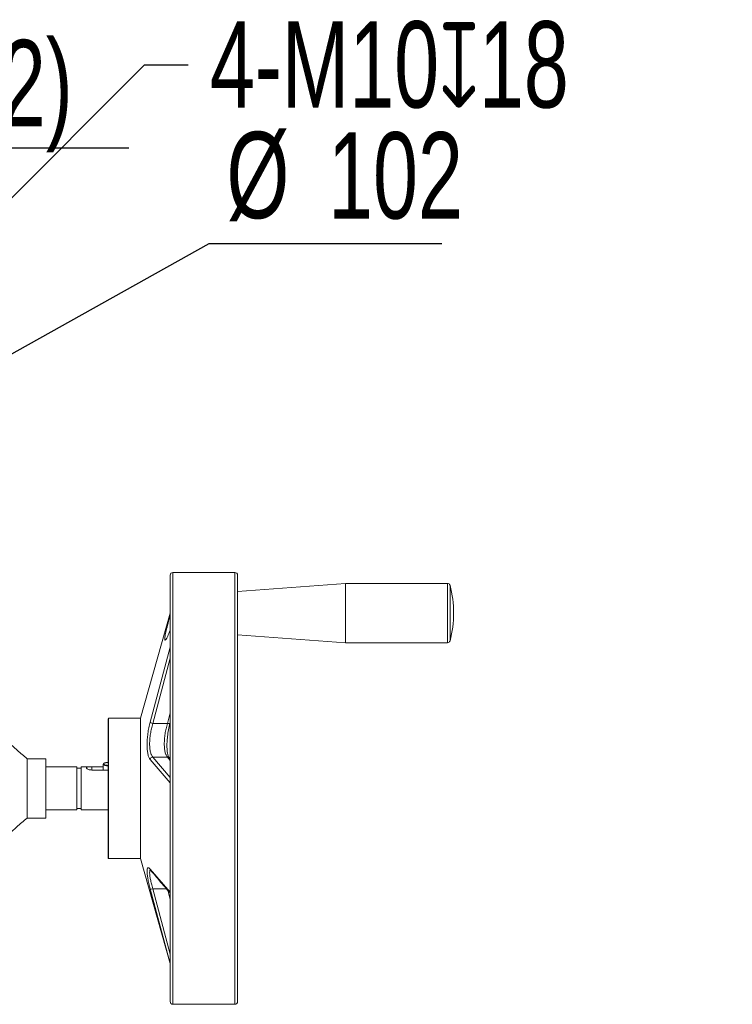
# Model space of a CAD drawing. Header units: millimetres. Extents: x 35 to 405, y 37 to 275.
# Tile 9 of 27: x 151 to 217, y 41 to 132. Entities that reach past the tile are written whole.
import ezdxf

# ---------------------------------------------------------------- set-up
doc = ezdxf.new("R2010")
doc.units = ezdxf.units.MM
doc.header["$PDSIZE"] = -1
doc.layers.add('10', color=7, linetype='Continuous')
doc.styles.add('SLDTEXTSTYLE0', font='TXT', dxfattribs={"width": 0.7})
doc.dimstyles.new('SLDDIMSTYLE1', dxfattribs={"dimtxt": 8, "dimasz": 4.08, "dimexe": 0, "dimexo": 0.0625, "dimgap": 2, "dimtad": 0, "dimtih": 1, "dimtoh": 1, "dimlfac": 4, "dimrnd": 1e-09, "dimzin": 12, "dimdsep": 46, "dimtxsty": 'SLDTEXTSTYLE0', "dimsah": 1, "dimcen": 0, "dimadec": 0, "dimazin": 3, "dimtfac": 1, "dimtmove": 0, "dimatfit": 3, "dimfxl": 1, "dimfrac": 2, "dimtolj": 1, "dimtzin": 12, "dimarcsym": 0})
doc.dimstyles.new('SLDDIMSTYLE2', dxfattribs={"dimtxt": 8, "dimasz": 4.08, "dimexe": 0, "dimexo": 0.0625, "dimgap": 2, "dimtad": 0, "dimtih": 1, "dimtoh": 1, "dimlfac": 4, "dimrnd": 1e-09, "dimzin": 12, "dimdsep": 46, "dimtxsty": 'SLDTEXTSTYLE0', "dimsah": 1, "dimcen": 0, "dimadec": 0, "dimazin": 3, "dimtfac": 1, "dimtmove": 0, "dimatfit": 3, "dimfxl": 1, "dimfrac": 2, "dimtolj": 1, "dimtzin": 12, "dimarcsym": 0})
doc.dimstyles.new('SLDDIMSTYLE3', dxfattribs={"dimtxt": 8, "dimasz": 4.08, "dimexe": 0, "dimexo": 0.0625, "dimgap": 2, "dimtad": 2, "dimlfac": 4, "dimrnd": 1e-09, "dimzin": 12, "dimdsep": 46, "dimtxsty": 'SLDTEXTSTYLE0', "dimsah": 1, "dimcen": 0.09, "dimadec": 0, "dimazin": 3, "dimtfac": 1, "dimtmove": 0, "dimatfit": 0, "dimfxl": 1, "dimfrac": 2, "dimtolj": 1, "dimtzin": 12, "dimarcsym": 0})

# ---------------------------------------------------------------- blocks, each defined once
blk = doc.blocks.new('_D_4')
at = {"layer": '10', "transparency": 16777216}
for p, q in [((128.565, 89.123), (168.433, 111.376)), ((168.433, 111.376), (189.959, 111.376)), ((106.299, 76.694), (128.565, 89.123)), ((106.299, 76.694), (100.754, 73.599))]:
    blk.add_line(p, q, dxfattribs=at)
for points in [[(128.565, 89.123), (132.376, 90.668), (131.88, 91.555)], [(106.299, 76.694), (102.489, 75.149), (102.984, 74.262)]]:
    blk.add_solid(points, dxfattribs=at)
at = {"layer": '10', "transparency": 16777216, "char_height": 8, "attachment_point": 1, "style": 'SLDTEXTSTYLE0'}
for s, insert in [('%%c', (170.021, 121.722)), ('102', (179.426, 121.689))]:
    blk.add_mtext(s, dxfattribs=dict(at, insert=insert))
blk = doc.blocks.new('_D_6')
at = {"layer": '10', "color": 0, "lineweight": -2, "transparency": 16777216}
for p, q in [((162.409, 127.886), (128.582, 94.058)), ((166.489, 127.886), (162.409, 127.886))]:
    blk.add_line(p, q, dxfattribs=at)
at = {"layer": '10', "color": 0, "transparency": 16777216}
blk.add_solid([(128.101, 94.539), (129.062, 93.577), (125.697, 91.173)], dxfattribs=at)
at = {"layer": 'Defpoints', "color": 0, "transparency": 16777216}
for p in [(127.199, 92.675), (125.697, 91.173)]:
    blk.add_point(p, dxfattribs=at)
at = {"layer": '10', "color": 0, "transparency": 16777216, "insert": (168.489, 131.97), "char_height": 8, "attachment_point": 1, "style": 'SLDTEXTSTYLE0'}
blk.add_mtext('\\A1;4-M10{\\fGDT|b0|i0|c0|p2;x}18', dxfattribs=at)
blk = doc.blocks.new('_D_7')
at = {"layer": '10', "color": 0, "lineweight": -2, "transparency": 16777216}
for p, q in [((109.977, 120.231), (105.897, 120.231)), ((114.057, 86.348), (114.057, 120.231)), ((114.057, 120.231), (120.807, 120.231)), ((120.807, 86.348), (120.807, 120.231)), ((124.887, 120.231), (160.967, 120.231))]:
    blk.add_line(p, q, dxfattribs=at)
at = {"layer": '10', "color": 0, "transparency": 16777216}
for points in [[(109.977, 120.911), (109.977, 119.551), (114.057, 120.231)], [(124.887, 120.911), (124.887, 119.551), (120.807, 120.231)]]:
    blk.add_solid(points, dxfattribs=at)
at = {"layer": 'Defpoints', "color": 0, "transparency": 16777216}
for p in [(114.057, 120.231), (114.057, 86.285), (120.807, 86.285)]:
    blk.add_point(p, dxfattribs=at)
at = {"layer": '10', "color": 0, "transparency": 16777216, "insert": (144.967, 130.231), "char_height": 8, "attachment_point": 2, "style": 'SLDTEXTSTYLE0'}
blk.add_mtext('\\A1;27(22)', dxfattribs=at)

msp = doc.modelspace()

# ---------------------------------------------------------------- linework, layer by layer
at = {"color": 7, "linetype": 'Continuous', "lineweight": 18}
for p, q in [((164.8073, 80.6585), (164.8073, 79.7698)), ((170.8073, 80.9085), (165.0573, 80.9085)), ((171.0573, 79.7698), (171.0573, 80.6585)), ((164.8073, 79.7698), (164.8073, 41.1585)), ((181.0573, 79.8935), (171.0573, 79.1435)), ((171.0573, 41.1585), (171.0573, 79.7698)), ((190.4813, 79.8935), (181.0573, 79.8935)), ((181.0573, 74.3935), (181.0573, 79.8935)), ((164.8026, 77.1419), (162.0573, 67.4085)), ((164.8026, 73.9916), (164.8026, 75.5644)), ((171.0573, 75.1435), (181.0573, 74.3935)), ((162.9518, 67.0509), (164.8026, 73.9916)), ((181.0573, 74.3935), (190.4813, 74.3935)), ((159.1073, 67.4085), (159.0573, 67.3585)), ((159.0573, 67.3585), (159.0573, 67.0683)), ((159.0573, 67.0683), (159.0573, 54.4585)), ((162.0573, 67.4085), (159.1073, 67.4085)), ((159.1073, 67.4085), (159.1073, 58.9806)), ((162.0573, 67.4085), (162.0573, 54.4085)), ((164.5479, 66.9336), (163.1924, 66.9336)), ((153.3073, 63.6585), (151.5573, 63.6585)), ((151.5573, 58.1585), (151.5573, 63.6585)), ((153.3073, 58.1585), (153.3073, 63.6585)), ((158.6004, 63.1385), (158.6004, 62.6096)), ((164.8026, 61.4159), (162.9518, 63.5846)), ((164.5479, 63.8046), (163.1924, 63.8046)), ((164.8073, 63.6452), (164.7439, 63.721)), ((156.1823, 62.9085), (153.3073, 62.9085)), ((156.1823, 62.8185), (156.1823, 62.9085)), ((156.1823, 58.9085), (156.1823, 62.8185)), ((156.5573, 62.7835), (156.1823, 62.7835)), ((158.6004, 62.9085), (156.5573, 62.9085)), ((156.5573, 62.9085), (156.5573, 62.8185)), ((156.5573, 62.8185), (156.5573, 58.9085)), ((157.5573, 62.9062), (158.6004, 62.9062)), ((159.0573, 62.6096), (157.5573, 62.6096)), ((164.8026, 51.2983), (164.8026, 61.4159)), ((153.3073, 58.9085), (156.1823, 58.9085)), ((156.1823, 59.0335), (156.5573, 59.0335)), ((156.5573, 58.9085), (159.0573, 58.9085)), ((159.1073, 58.9806), (159.1073, 54.4085)), ((151.5573, 58.1585), (153.3073, 58.1585)), ((159.0573, 54.4585), (159.1073, 54.4085)), ((159.1073, 54.4085), (162.0573, 54.4085)), ((162.0573, 54.4085), (164.8026, 44.6752)), ((162.9518, 53.4382), (164.8026, 51.2983)), ((164.8026, 44.6831), (162.9518, 51.6148)), ((165.0573, 40.9085), (170.8073, 40.9085))]:
    msp.add_line(p, q, dxfattribs=at)
at = {"color": 8, "linetype": 'Continuous', "lineweight": 18}
for p, q in [((165.0573, 40.9085), (165.0573, 80.9085)), ((170.8073, 54.9763), (170.8073, 80.9085)), ((190.4813, 76.3278), (190.4813, 79.8935)), ((190.723, 76.383), (190.723, 79.7076)), ((164.8026, 76.9403), (164.8026, 77.1419)), ((190.4813, 74.3935), (190.4813, 76.3278)), ((190.723, 74.5794), (190.723, 76.383)), ((163.1924, 66.9336), (164.8073, 72.9863)), ((164.8073, 67.9059), (164.5479, 66.9336)), ((164.8073, 61.9247), (163.1924, 63.8046)), ((164.5479, 63.8046), (164.8073, 63.5026)), ((157.5573, 62.9062), (157.5573, 62.6096)), ((170.8073, 40.9085), (170.8073, 54.9763)), ((163.1924, 51.6059), (164.4745, 51.6059)), ((164.8073, 45.5532), (163.1924, 51.6059)), ((164.5796, 51.4869), (164.8073, 50.6336)), ((164.8026, 44.6752), (164.8026, 44.6831))]:
    msp.add_line(p, q, dxfattribs=at)
at = {"color": 7, "linetype": 'Continuous', "lineweight": 18, "flags": 128}
for points in [[(164.5479, 66.9336), (164.5998, 66.9236), (164.6493, 66.9175), (164.6942, 66.9156), (164.7323, 66.9179), (164.7619, 66.9243), (164.7817, 66.9346), (164.7907, 66.9483), (164.7885, 66.9647)], [(158.6004, 63.1385), (158.6384, 63.0817), (158.7468, 63.0336), (158.909, 63.0014), (159.0573, 62.9907)]]:
    msp.add_lwpolyline(points, dxfattribs=at)
at = {"color": 7, "linetype": 'Continuous', "lineweight": 18}
for centre, radius, start, end in [((165.0573, 80.6585), 0.25, 90, 180), ((170.8073, 80.6585), 0.25, 0, 90), ((190.4813, 79.6435), 0.25, 14.857166, 90), ((181.0573, 77.1435), 10, 345.142834, 14.857166), ((164.6823, 77.1758), 0.125, 344.248826, 0), ((164.7246, 74.019), 0.0827, 340.598308, 359.923504), ((190.4813, 74.6435), 0.25, 270, 345.142834), ((163.2392, 67.3353), 0.4044, 224.695136, 263.343384), ((163.2119, 63.5416), 0.2637, 94.249532, 170.618406), ((164.803, 61.425), 0.00918, 267.538611, 297.924076), ((163.0819, 51.8748), 0.2907, 243.40583, 292.339679), ((164.7608, 51.278), 0.0465, 0.342896, 25.96062), ((164.6824, 44.6492), 0.1249, 0.000114, 15.758661), ((164.6823, 44.6412), 0.125, 0, 15.751174), ((165.0573, 41.1585), 0.25, 180, 270), ((170.8073, 41.1585), 0.25, 270, 0)]:
    msp.add_arc(centre, radius, start, end, dxfattribs=at)
at = {"color": 8, "linetype": 'Continuous', "lineweight": 18}
for centre, radius, start, end in [((164.5671, 63.578), 0.2274, 38.966993, 94.851202), ((163.1677, 53.4709), 0.2184, 188.6124, 224.532781)]:
    msp.add_arc(centre, radius, start, end, dxfattribs=at)
at = {"color": 7, "linetype": 'Continuous', "lineweight": 18}
for points, knots in [([(164.8026, 75.5644), (164.7265, 75.3615), (164.5742, 74.9554), (164.4015, 74.6473), (164.3092, 74.62), (164.311, 74.8743), (164.3986, 75.3578), (164.557, 76.0242), (164.706, 76.5879), (164.7915, 76.8997), (164.8026, 76.9403)], [0, 0, 0, 0, 0.14633953, 0.29285287, 0.43466375, 0.57008258, 0.70281064, 0.83796566, 0.97893132, 1, 1, 1, 1]), ([(164.7853, 73.7651), (164.7887, 73.8065), (164.7936, 73.8676), (164.7989, 73.9364), (164.8014, 73.9714), (164.8022, 73.9851), (164.8026, 73.9916)], [0, 0, 0, 0, 0.5278647, 0.7769675, 0.8933294, 1, 1, 1, 1]), ([(162.9518, 63.5846), (162.9115, 63.6478), (162.831, 63.7743), (162.7405, 64.0863), (162.6818, 64.4758), (162.6617, 64.9368), (162.682, 65.4472), (162.741, 65.9852), (162.8313, 66.5304), (162.9116, 66.8775), (162.9518, 67.0509)], [0, 0, 0, 0, 0.125252, 0.2505744, 0.3755328, 0.5002945, 0.6255122, 0.7499513, 0.8751483, 1, 1, 1, 1]), ([(163.1924, 63.8046), (163.1504, 63.8644), (163.0705, 63.9782), (162.9799, 64.2617), (162.9225, 64.6075), (162.9024, 65.0218), (162.9193, 65.402), (162.9515, 65.7219), (162.9953, 66.0418), (163.0707, 66.4555), (163.1505, 66.769), (163.1924, 66.9336)], [0, 0, 0, 0, 0.1317535, 0.250933, 0.377746, 0.5002062, 0.6226244, 0.6855182, 0.749597, 0.8685315, 1, 1, 1, 1]), ([(164.5479, 66.9336), (164.5059, 66.7686), (164.426, 66.4544), (164.3354, 65.9578), (164.278, 65.4787), (164.2579, 65.0198), (164.2748, 64.6771), (164.307, 64.4316), (164.3507, 64.2139), (164.4262, 63.9776), (164.506, 63.8642), (164.5479, 63.8046)], [0, 0, 0, 0, 0.1317535, 0.250933, 0.377746, 0.5002062, 0.6226244, 0.6855182, 0.749597, 0.8685315, 1, 1, 1, 1]), ([(164.7439, 63.721), (164.7187, 63.7589), (164.6665, 63.8378), (164.5971, 64.0427), (164.5406, 64.3288), (164.5084, 64.709), (164.511, 65.1805), (164.5577, 65.7302), (164.6496, 66.3384), (164.7413, 66.7372), (164.7885, 66.9427)], [0, 0, 0, 0, 0.0963236, 0.2004851, 0.3127567, 0.433107, 0.5614005, 0.6988175, 0.8448314, 1, 1, 1, 1]), ([(151.5573, 63.6585), (151.2543, 63.9149), (150.659, 64.4185), (150.0878, 64.9572), (149.8073, 65.2217)], [0, 0, 0, 0, 0.508992, 1, 1, 1, 1]), ([(159.1004, 63.3131), (159.0425, 63.3113), (158.9532, 63.3084), (158.846, 63.2914), (158.7729, 63.2738), (158.7131, 63.2521), (158.6576, 63.2203), (158.6292, 63.1767), (158.6576, 63.133), (158.7131, 63.1012), (158.7729, 63.0795), (158.846, 63.0619), (158.9532, 63.0449), (159.0425, 63.042), (159.1004, 63.0402)], [0, 0, 0, 0, 0.1197215, 0.1848142, 0.25, 0.3150927, 0.3802785, 0.5, 0.6197215, 0.6848142, 0.75, 0.8150927, 0.8802785, 1, 1, 1, 1]), ([(157.5573, 62.6096), (157.502, 62.6125), (157.3916, 62.6184), (157.244, 62.6618), (157.1294, 62.7197), (157.0686, 62.7758), (157.0508, 62.8249), (157.0758, 62.8632), (157.1559, 62.8894), (157.2807, 62.9019), (157.4224, 62.9057), (157.5183, 62.9061), (157.5573, 62.9062)], [0, 0, 0, 0, 0.1050445, 0.2100082, 0.3170568, 0.4255684, 0.4999999, 0.6051023, 0.7101304, 0.8171048, 0.9256377, 1, 1, 1, 1]), ([(164.8073, 61.6078), (164.8065, 61.6029), (164.8047, 61.5918), (164.7923, 61.584), (164.7853, 61.5797)], [0, 0, 0, 0, 0.435967, 1, 1, 1, 1]), ([(164.8026, 61.4159), (164.8022, 61.4239), (164.8004, 61.4595), (164.7942, 61.5163), (164.7886, 61.5561), (164.7853, 61.5797)], [0, 0, 0, 0, 0.1068145, 0.4714233, 1, 1, 1, 1]), ([(149.8073, 56.5992), (150.0676, 56.844), (150.6403, 57.3827), (151.2336, 57.8847), (151.5573, 58.1585)], [0, 0, 0, 0, 0.4545041, 1, 1, 1, 1]), ([(162.9518, 51.6148), (162.9115, 51.7824), (162.831, 52.1177), (162.7405, 52.5666), (162.6818, 52.9521), (162.6617, 53.2549), (162.682, 53.4624), (162.741, 53.5642), (162.8313, 53.5666), (162.9116, 53.481), (162.9518, 53.4382)], [0, 0, 0, 0, 0.125252, 0.2505744, 0.3755328, 0.5002945, 0.6255122, 0.7499513, 0.8751483, 1, 1, 1, 1]), ([(163.012, 53.3177), (163.2818, 52.9893), (163.8493, 52.2982), (164.4644, 51.612), (164.7871, 51.252)], [0, 0, 0, 0, 0.4753263, 1, 1, 1, 1]), ([(164.7853, 51.2553), (164.7887, 51.2552), (164.7936, 51.2551), (164.7989, 51.2688), (164.8014, 51.2819), (164.8022, 51.293), (164.8026, 51.2983)], [0, 0, 0, 0, 0.5278647, 0.7769675, 0.8933294, 1, 1, 1, 1]), ([(164.8026, 44.6831), (164.8022, 44.6856), (164.8004, 44.6964), (164.7942, 44.7553), (164.7886, 44.8119), (164.7853, 44.8454)], [0, 0, 0, 0, 0.1068145, 0.4714233, 1, 1, 1, 1]), ([(164.8073, 44.7702), (164.8065, 44.7815), (164.8047, 44.8074), (164.7923, 44.8317), (164.7853, 44.8454)], [0, 0, 0, 0, 0.435967, 1, 1, 1, 1])]:
    msp.add_open_spline(points, degree=3, knots=knots, dxfattribs=at)
at = {"color": 8, "linetype": 'Continuous', "lineweight": 18}
msp.add_open_spline([(163.1924, 51.6059), (163.1504, 51.765), (163.0705, 52.0681), (162.9799, 52.4759), (162.9226, 52.8195), (162.9023, 53.0917), (162.9195, 53.2455), (162.9512, 53.3251), (162.9749, 53.3447), (162.9869, 53.3546)], degree=3, knots=[0, 0, 0, 0, 0.1757657, 0.3347572, 0.5039322, 0.6673002, 0.8306122, 0.9145157, 1, 1, 1, 1], dxfattribs=at)

# ---------------------------------------------------------------- dimensions: what is measured, and where the dimension line sits
at = {"layer": '10'}
dim = msp.add_diameter_dim_2p(p1=(127.1992, 92.6754), p2=(125.6966, 91.1728), text='4-M10{\\fGDT|b0|i0|c0|p2;x}18', dimstyle='SLDDIMSTYLE2', override={"dimpost": '<>'}, dxfattribs=at)
dim.commit()
dim.dimension.update_dxf_attribs({"geometry": '_D_6', "text_midpoint": (188.1802, 127.8856), "dimtype": 163})
dim = msp.add_linear_dim(base=(114.057, 120.2305), p1=(120.807, 86.2854), p2=(114.057, 86.2854), text='<>(22)', dimstyle='SLDDIMSTYLE3', dxfattribs=at)
dim.commit()
dim.dimension.update_dxf_attribs({"geometry": '_D_7', "text_midpoint": (144.967, 120.2305), "dimtype": 160})
dim = msp.add_diameter_dim_2p(p1=(128.5654, 89.1228), p2=(106.2992, 76.6943), dimstyle='SLDDIMSTYLE1', dxfattribs=at)
dim.commit()
dim.dimension.update_dxf_attribs({"geometry": '_D_4', "text_midpoint": (179.9898, 117.3484), "dimtype": 163})

doc.saveas('drawing.dxf')
